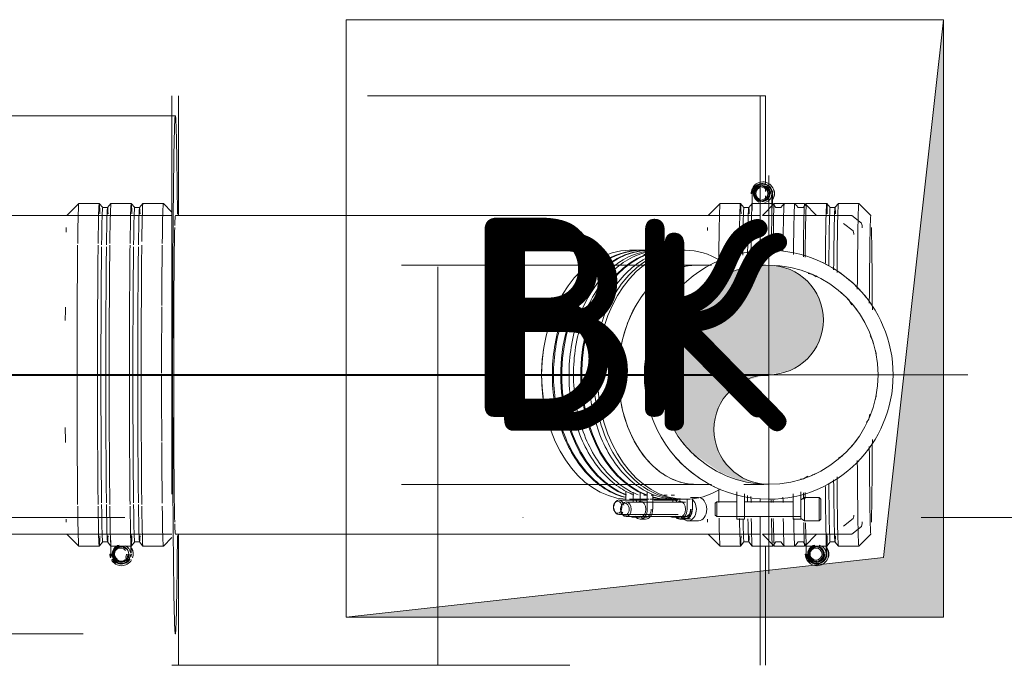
# Model space of a CAD drawing. Header units: millimetres. Extents: x 83162 to 161202, y 56220 to 105342.
# Tile 102 of 209: x 137556 to 138051, y 88876 to 89200. Entities that reach past the tile are written whole.
import ezdxf

# ---------------------------------------------------------------- set-up
doc = ezdxf.new("R2010")
doc.units = ezdxf.units.MM
for name, pattern in [('4_ Штрихпунктир_ 10 х 2 мм', [1400, 1000, -200, 0, -200]), ('ADSK_Осевая', [450, 250, -100, 0, -100]), ('ADSK_Штрих_ш2 п1_5', [350, 200, -150])]:
    doc.linetypes.add(name, pattern=pattern)
for name, color, linetype, lineweight in [('A-____-NOTE-TEXT', 5, 'Continuous', 9), ('A-DETL-GENF-OTLN', 7, 'Continuous', 9), ('M-EQPM-____-OTLN', 7, 'Continuous', 9), ('P-PIPE-____-CNTR', 7, 'ADSK_Осевая', 18), ('P-PIPE-____-OTLN', 7, 'Continuous', 50), ('S-GRID-____-OTLN', 7, 'Continuous', 9), ('Греющ. кабель', 204, 'Continuous', 50)]:
    doc.layers.add(name, color=color, linetype=linetype, lineweight=lineweight)
doc.styles.add('GOST Common', font='GOST_Common.ttf', dxfattribs={"height": 100})

# ---------------------------------------------------------------- blocks, each defined once
blk = doc.blocks.new('АР_Канал вертикальный прямоугольный - ВК-3506840-ВКК_01_К3_З_ЭОМ_греющий кабель_')
at = {"layer": 'A-DETL-GENF-OTLN', "lineweight": 5, "true_color": 0xf4f4f4}
blk.add_hatch(color=7, dxfattribs=at).paths.add_polyline_path([(-150, -150), (-120, 120), (150, 150), (-150, 150)])
at = {"layer": 'A-DETL-GENF-OTLN', "color": 254, "lineweight": 13, "true_color": 0xcccccc}
for p, q in [((150, 150), (-150, 150)), ((-150, 150), (-150, -150)), ((150, 150), (-150, 150)), ((-150, 150), (-150, -150)), ((-120, 120), (150, 150)), ((-120, 120), (150, 150)), ((150, -150), (150, 150)), ((-150, -150), (-120, 120)), ((-150, -150), (-120, 120)), ((-150, -150), (150, -150))]:
    blk.add_line(p, q, dxfattribs=at)
at = {"layer": 'M-EQPM-____-OTLN', "color": 254, "lineweight": 5, "true_color": 0xcccccc}
for p, q in [((-150, -150), (-150, 150)), ((-150, 150), (150, 150)), ((150, 150), (150, -150)), ((150, -150), (-150, -150))]:
    blk.add_line(p, q, dxfattribs=at)
blk = doc.blocks.new('240311_Наметкина 10_РД_АР_К3_R21_rvt-1-ВКК_01_К3_З_ЭОМ_греющий кабель_')
at = {"layer": 'M-EQPM-____-OTLN', "color": 254, "lineweight": 5, "true_color": 0xcccccc, "rotation": 180}
blk.add_blockref('АР_Канал вертикальный прямоугольный - ВК-3506840-ВКК_01_К3_З_ЭОМ_греющий кабель_', (137870, 89050), dxfattribs=at)
at = {"layer": 'A-____-NOTE-TEXT', "color": 254, "lineweight": 5, "true_color": 0xcccccc, "char_height": 100, "width": 200.4219, "attachment_point": 1, "style": 'GOST Common'}
for insert in [(137779.09, 89100.58), (137788.91, 89093.61)]:
    blk.add_mtext('ВК', dxfattribs=dict(at, insert=insert))
blk = doc.blocks.new('Наметкина 10_РД_АР_К3_Отделка_R21_rvt-1-ВКК_01_К3_З_ЭОМ_греющий кабель_')
at = {"layer": 'S-GRID-____-OTLN', "color": 254, "linetype": '4_ Штрихпунктир_ 10 х 2 мм', "lineweight": 5, "true_color": 0xcccccc}
blk.add_line((153009.86, 88950), (83961.54, 88950), dxfattribs=at)
blk = doc.blocks.new('Соединитель Norma Rapid - Соединитель Norma Rapid-V183-ВКК_01_К3_З_ЭОМ_греющий кабель_')
at = {"layer": 'P-PIPE-____-OTLN', "color": 8, "lineweight": 9, "true_color": 0x808080}
for p, q in [((137585.57, 89107.71), (137579.57, 89101.71)), ((137595.85, 89107.72), (137585.58, 89107.72)), ((137597.58, 89105.66), (137595.86, 89107.71)), ((137600.02, 89105.66), (137597.57, 89105.66)), ((137601.73, 89107.71), (137600.01, 89105.66)), ((137611.92, 89107.72), (137601.74, 89107.72)), ((137613.65, 89105.66), (137611.93, 89107.71)), ((137616.09, 89105.66), (137613.64, 89105.66)), ((137617.8, 89107.71), (137616.08, 89105.66)), ((137628.08, 89107.72), (137617.81, 89107.72)), ((137632.39, 89103.41), (137628.09, 89107.71)), ((137579.57, 88941.72), (137585.57, 88935.72)), ((137611.96, 88932.13), (137611.96, 88941.29)), ((137585.58, 88935.72), (137595.85, 88935.72)), ((137595.86, 88935.72), (137597.58, 88937.78)), ((137597.57, 88937.77), (137600.02, 88937.77)), ((137600.01, 88937.78), (137601.73, 88935.72)), ((137601.66, 88938.55), (137601.66, 88931.72)), ((137601.74, 88935.72), (137611.92, 88935.72)), ((137607, 88935.35), (137606.56, 88935.35)), ((137611.66, 88932.16), (137611.66, 88938.55)), ((137611.93, 88935.72), (137613.65, 88937.78)), ((137613.64, 88937.77), (137616.09, 88937.77)), ((137616.08, 88937.78), (137617.8, 88935.72)), ((137617.81, 88935.72), (137628.08, 88935.72)), ((137628.09, 88935.72), (137632.39, 88940.02)), ((137606.56, 88928.08), (137607, 88928.08)), ((137606.66, 88926.72), (137606.7, 88926.72)), ((137606.96, 88926.72), (137607, 88926.72)), ((137607.02, 88925.87), (137607.1, 88925.87))]:
    blk.add_line(p, q, dxfattribs=at)
for centre, major_axis, ratio, start_param, end_param in [((137585.58, 89021.72), (0, 86), 0.010444, 0, 0.698132), ((137595.85, 89021.72), (0, 86), 0.010444, 0, 0.698132), ((137595.85, 89021.72), (0, 86), 0.010444, 5.934119, 6.270737), ((137597.57, 89021.72), (0, 83.95), 0.010444, 0, 0.68074), ((137600.02, 89021.72), (0, 83.95), 0.010444, 0, 0.68074), ((137600.02, 89021.72), (0, 83.95), 0.010444, 6.011114, 6.283185), ((137601.74, 89021.72), (0, 86), 0.010444, 0, 0.698132), ((137611.92, 89021.72), (0, 86), 0.010444, 0, 0.698132), ((137611.92, 89021.72), (0, 86), 0.010444, 5.934119, 6.270737), ((137613.64, 89021.72), (0, 83.95), 0.010444, 0, 0.68074), ((137616.09, 89021.72), (0, 83.95), 0.010444, 0, 0.68074), ((137616.09, 89021.72), (0, 83.95), 0.010444, 6.011114, 6.283185), ((137617.81, 89021.72), (0, 86), 0.010444, 0, 0.677917), ((137628.08, 89021.72), (0, 86), 0.010444, 0, 0.698132), ((137579.58, 89021.72), (0, 80), 0.010444, 0, 0.010445), ((137579.58, 89021.72), (0, 80), 0.010444, 0.392699, 0.460737), ((137634.08, 89021.72), (0, 80), 0.010444, 0.392699, 0.436834), ((137585.58, 89021.72), (0, 86), 0.010444, 0.711058, 2.429541), ((137595.85, 89021.72), (0, 86), 0.010444, 0.711058, 2.429541), ((137597.57, 89021.72), (0, 83.95), 0.010444, 0.698132, 2.443461), ((137600.02, 89021.72), (0, 83.95), 0.010444, 0.698132, 2.443461), ((137601.74, 89021.72), (0, 86), 0.010444, 0.711058, 2.429541), ((137611.92, 89021.72), (0, 86), 0.010444, 0.711058, 2.429541), ((137613.64, 89021.72), (0, 83.95), 0.010444, 0.698132, 2.443461), ((137616.09, 89021.72), (0, 83.95), 0.010444, 0.698132, 2.443461), ((137617.81, 89021.72), (0, 86), 0.010444, 0.711058, 2.429541), ((137628.08, 89021.72), (0, 86), 0.010444, 0.711058, 1.154367), ((137579.58, 89021.72), (0, 80), 0.010444, 1.131674, 1.222232), ((137628.08, 89021.72), (0, 86), 0.010444, 1.163077, 1.561531), ((137634.08, 89021.72), (0, 80), 0.010444, 1.133962, 1.222232), ((137628.08, 89021.72), (0, 86), 0.010444, 1.570357, 1.96826), ((137579.58, 89021.72), (0, 80), 0.010444, 1.907359, 2.008819), ((137634.08, 89021.72), (0, 80), 0.010444, 1.91936, 2.007631), ((137628.08, 89021.72), (0, 86), 0.010444, 1.977611, 2.419028), ((137585.58, 89021.72), (0, 86), 0.010444, 2.443461, 3.141593), ((137595.85, 89021.72), (0, 86), 0.010444, 2.443461, 3.141593), ((137597.57, 89021.72), (0, 83.95), 0.010444, 2.459293, 3.141593), ((137600.02, 89021.72), (0, 83.95), 0.010444, 2.459293, 3.141593), ((137601.74, 89021.72), (0, 86), 0.010444, 2.443461, 3.05219), ((137611.92, 89021.72), (0, 86), 0.010444, 2.443461, 3.141593), ((137613.64, 89021.72), (0, 83.95), 0.010444, 2.459293, 3.141593), ((137616.09, 89021.72), (0, 83.95), 0.010444, 2.459293, 3.141593), ((137617.81, 89021.72), (0, 86), 0.010444, 2.443461, 3.141593), ((137628.08, 89021.72), (0, 86), 0.010444, 2.443461, 3.141593), ((137579.58, 89021.72), (0, 80), 0.010444, 2.704758, 2.748894), ((137634.08, 89021.72), (0, 80), 0.010444, 2.704758, 2.748894), ((137579.58, 89021.72), (0, 80), 0.010444, 3.131148, 3.141593), ((137595.85, 89021.72), (0, 86), 0.010444, 3.154041, 3.490659), ((137600.02, 89021.72), (0, 83.95), 0.010444, 3.141593, 3.413664), ((137611.92, 89021.72), (0, 86), 0.010444, 3.154041, 3.490659), ((137616.09, 89021.72), (0, 83.95), 0.010444, 3.141593, 3.413664), ((137607, 88931.72), (0, 4.64), 0.999945, 0.247148, 3.141593), ((137606.66, 88931.72), (0, 4), 0.999945, 0, 3.141593), ((137606.56, 88931.72), (0, 3.64), 0.999945, 0, 3.141593), ((137607, 88931.72), (0, 3.64), 0.999945, 0, 3.141593), ((137606.56, 88931.72), (0, 3.64), 0.999945, 5.487967, 6.283185), ((137606.66, 88931.72), (0, 4), 0.999945, 3.141593, 6.283185), ((137607, 88931.72), (0, 3.64), 0.999945, 4.983513, 6.283185), ((137607, 88931.72), (0, 4.64), 0.999945, 4.883301, 5.808747), ((137607.02, 88931.72), (0, 5.85), 0.999945, 1.570796, 1.910358), ((137607.1, 88931.72), (0, 5.85), 0.999945, 1.554434, 1.910358), ((137606.66, 88931.72), (0, 5), 0.999945, 1.570796, 1.832596), ((137606.7, 88931.72), (0, 5), 0.999945, 1.570796, 1.832596), ((137606.96, 88931.72), (0, 5), 0.999945, 1.570796, 1.832596), ((137607, 88931.72), (0, 5), 0.999945, 1.570796, 1.832596), ((137606.7, 88931.72), (0, 4), 0.999945, 1.308997, 3.141593), ((137606.96, 88931.72), (0, 4), 0.999945, 1.047198, 3.141593), ((137607, 88931.72), (0, 4), 0.999945, 1.832596, 2.879793), ((137606.55, 88931.72), (0, 3.03), 0.999945, 0, 2.554878), ((137606.55, 88931.72), (0, 3.03), 0.999945, 5.323545, 6.283185), ((137606.7, 88931.72), (0, 4), 0.999945, 3.141593, 4.712389), ((137606.96, 88931.72), (0, 4), 0.999945, 3.141593, 4.712389), ((137607, 88931.72), (0, 4.64), 0.999945, 3.141593, 4.712389), ((137607, 88931.72), (0, 4), 0.999945, 3.403392, 4.45059), ((137606.55, 88931.72), (0, 3.03), 0.999945, 4.101233, 4.712389), ((137606.56, 88931.72), (0, 3.64), 0.999945, 3.936811, 4.712389), ((137607, 88931.72), (0, 3.64), 0.999945, 3.892899, 4.712389), ((137606.66, 88931.72), (0, 5), 0.999945, 4.45059, 4.712389), ((137606.7, 88931.72), (0, 5), 0.999945, 4.45059, 4.712389), ((137606.96, 88931.72), (0, 5), 0.999945, 4.45059, 4.712389), ((137607, 88931.72), (0, 5), 0.999945, 4.45059, 4.712389), ((137607.02, 88931.72), (0, 5.85), 0.999945, 4.372827, 5.235988), ((137607.1, 88931.72), (0, 5.85), 0.999945, 4.372827, 5.235988), ((137607.02, 88931.72), (0, 5.85), 0.999945, 2.094395, 3.141593), ((137606.66, 88931.72), (0, 5), 0.999945, 2.094395, 3.141593), ((137606.7, 88931.72), (0, 5), 0.999945, 2.094395, 3.141593), ((137606.96, 88931.72), (0, 5), 0.999945, 2.094395, 3.141593), ((137607, 88931.72), (0, 5), 0.999945, 2.094395, 3.141593), ((137606.56, 88931.72), (0, 3.64), 0.999945, 3.141593, 3.892899), ((137606.66, 88931.72), (0, 5), 0.999945, 3.141593, 4.18879), ((137606.7, 88931.72), (0, 5), 0.999945, 3.141593, 4.18879), ((137606.96, 88931.72), (0, 5), 0.999945, 3.141593, 4.18879), ((137607, 88931.72), (0, 5), 0.999945, 3.14281, 4.18879), ((137607, 88931.72), (0, 3.64), 0.999945, 3.141593, 3.746806), ((137607.02, 88931.72), (0, 5.85), 0.999945, 3.141593, 4.18879)]:
    blk.add_ellipse(centre, major_axis=major_axis, ratio=ratio, start_param=start_param, end_param=end_param, dxfattribs=at)
blk = doc.blocks.new('Соединитель Norma Rapid - Соединитель Norma Rapid-V184-ВКК_01_К3_З_ЭОМ_греющий кабель_')
at = {"layer": 'P-PIPE-____-OTLN', "lineweight": 9}
for p, q in [((137935.05, 89107.71), (137929.05, 89101.71)), ((137945.33, 89107.72), (137935.06, 89107.72)), ((137947.06, 89105.66), (137945.34, 89107.71)), ((137949.5, 89105.66), (137947.05, 89105.66)), ((137951.21, 89107.71), (137949.49, 89105.66)), ((137961.4, 89107.72), (137951.22, 89107.72)), ((137963.13, 89105.66), (137961.41, 89107.71)), ((137965.57, 89105.66), (137963.12, 89105.66)), ((137967.28, 89107.71), (137965.56, 89105.66)), ((137977.56, 89107.72), (137967.3, 89107.72)), ((137983.57, 89101.71), (137977.57, 89107.71)), ((137929.05, 88941.72), (137935.05, 88935.72)), ((137961.44, 88931.72), (137961.44, 88941.29)), ((137977.57, 88935.72), (137983.57, 88941.72)), ((137935.06, 88935.72), (137945.33, 88935.72)), ((137945.34, 88935.72), (137947.06, 88937.78)), ((137947.05, 88937.77), (137949.5, 88937.77)), ((137949.49, 88937.78), (137951.21, 88935.72)), ((137951.14, 88938.53), (137951.14, 88931.72)), ((137951.22, 88935.72), (137961.4, 88935.72)), ((137956.48, 88935.35), (137956.04, 88935.35)), ((137961.14, 88931.72), (137961.14, 88938.53)), ((137961.41, 88935.72), (137963.13, 88937.78)), ((137963.12, 88937.77), (137965.57, 88937.77)), ((137965.56, 88937.78), (137967.28, 88935.72)), ((137967.3, 88935.72), (137977.56, 88935.72)), ((137956.04, 88928.08), (137956.48, 88928.08)), ((137956.14, 88926.72), (137956.18, 88926.72)), ((137956.44, 88926.72), (137956.48, 88926.72)), ((137956.5, 88925.87), (137956.58, 88925.87))]:
    blk.add_line(p, q, dxfattribs=at)
for centre, major_axis, ratio, start_param, end_param in [((137935.06, 89021.72), (0, 86), 0.010444, 0, 0.7573), ((137945.33, 89021.72), (0, 86), 0.010444, 0, 0.792975), ((137951.22, 89021.72), (0, 86), 0.010444, 0, 0.813464), ((137961.4, 89021.72), (0, 86), 0.010444, 0, 0.860528), ((137961.4, 89021.72), (0, 86), 0.010444, 5.934119, 6.270737), ((137963.12, 89021.72), (0, 83.95), 0.010444, 0, 0.861583), ((137965.57, 89021.72), (0, 83.95), 0.010444, 0, 0.891892), ((137965.57, 89021.72), (0, 83.95), 0.010444, 6.011114, 6.283185), ((137967.3, 89021.72), (0, 86), 0.010444, 0, 0.931761), ((137977.56, 89021.72), (0, 86), 0.010444, 0, 1.047198), ((137983.56, 89021.72), (0, 80), 0.010444, 0, 1.104947), ((137983.56, 89021.72), (0, 80), 0.010444, 5.131167, 5.890486), ((137983.56, 89021.72), (0, 80), 0.010444, 2.036613, 3.141593), ((137983.56, 89021.72), (0, 80), 0.010444, 3.534292, 4.293641), ((137977.56, 89021.72), (0, 86), 0.010444, 2.094395, 3.141593), ((137967.3, 89021.72), (0, 86), 0.010444, 2.209804, 3.141593), ((137961.4, 89021.72), (0, 86), 0.010444, 2.281033, 3.141593), ((137963.12, 89021.72), (0, 83.95), 0.010444, 2.279979, 3.141593), ((137965.57, 89021.72), (0, 83.95), 0.010444, 2.249672, 3.141593), ((137951.22, 89021.72), (0, 86), 0.010444, 2.328102, 2.3789), ((137935.06, 89021.72), (0, 86), 0.010444, 2.391683, 2.412682), ((137935.06, 89021.72), (0, 86), 0.010444, 2.566316, 3.141593), ((137945.33, 89021.72), (0, 86), 0.010444, 2.566319, 3.141593), ((137951.22, 89021.72), (0, 86), 0.010444, 2.6133, 3.05219), ((137961.4, 89021.72), (0, 86), 0.010444, 3.154041, 3.490659), ((137965.57, 89021.72), (0, 83.95), 0.010444, 3.193643, 3.413664), ((137956.48, 88931.72), (0, 4.64), 0.999945, 0.247148, 3.141593), ((137956.14, 88931.72), (0, 4), 0.999945, 0, 3.141593), ((137956.04, 88931.72), (0, 3.64), 0.999945, 0, 3.141593), ((137956.48, 88931.72), (0, 3.64), 0.999945, 0, 3.141593), ((137956.04, 88931.72), (0, 3.64), 0.999945, 3.141593, 6.283185), ((137956.14, 88931.72), (0, 4), 0.999945, 3.141593, 6.283185), ((137956.48, 88931.72), (0, 4.64), 0.999945, 3.141593, 6.031904), ((137956.48, 88931.72), (0, 3.64), 0.999945, 3.141593, 6.283185), ((137956.5, 88931.72), (0, 5.85), 0.999945, 1.570796, 3.141593), ((137956.58, 88931.72), (0, 5.85), 0.999945, 1.554434, 1.99563), ((137956.14, 88931.72), (0, 5), 0.999945, 1.570796, 3.141593), ((137956.18, 88931.72), (0, 5), 0.999945, 1.570796, 3.141593), ((137956.44, 88931.72), (0, 5), 0.999945, 1.570796, 3.141593), ((137956.48, 88931.72), (0, 5), 0.999945, 1.570796, 3.141593), ((137956.18, 88931.72), (0, 4), 0.999945, 1.308997, 3.141593), ((137956.44, 88931.72), (0, 4), 0.999945, 1.047198, 3.141593), ((137956.48, 88931.72), (0, 4), 0.999945, 1.832596, 2.879793), ((137956.03, 88931.72), (0, 3.03), 0.999945, 0, 3.141593), ((137956.03, 88931.72), (0, 3.03), 0.999945, 3.141593, 6.283185), ((137956.14, 88931.72), (0, 5), 0.999945, 3.141593, 4.712389), ((137956.18, 88931.72), (0, 4), 0.999945, 3.141593, 4.712389), ((137956.18, 88931.72), (0, 5), 0.999945, 3.141593, 4.712389), ((137956.44, 88931.72), (0, 4), 0.999945, 3.141593, 4.712389), ((137956.44, 88931.72), (0, 5), 0.999945, 3.141593, 4.712389), ((137956.48, 88931.72), (0, 5), 0.999945, 3.14281, 4.712389), ((137956.5, 88931.72), (0, 5.85), 0.999945, 3.141593, 5.235988), ((137956.48, 88931.72), (0, 4), 0.999945, 3.403392, 4.45059), ((137956.58, 88931.72), (0, 5.85), 0.999945, 4.18879, 5.235988)]:
    blk.add_ellipse(centre, major_axis=major_axis, ratio=ratio, start_param=start_param, end_param=end_param, dxfattribs=at)
blk = doc.blocks.new('Соединитель Norma Rapid - Соединитель Norma Rapid-V185-ВКК_01_К3_З_ЭОМ_греющий кабель_')
at = {"layer": 'P-PIPE-____-OTLN', "lineweight": 9}
for p, q in [((137868.29, 89084.22), (137862.32, 89084.22)), ((137878.33, 89084.22), (137872.46, 89084.22)), ((137888.48, 89084.22), (137882.5, 89084.22)), ((137871.24, 89082.16), (137869.51, 89082.16)), ((137881.28, 89082.16), (137879.55, 89082.16)), ((137860.51, 88963.28), (137860.51, 88958.85)), ((137867.58, 88958), (137867.58, 88962.88)), ((137869.51, 88961.27), (137871.24, 88961.27)), ((137879.55, 88961.27), (137881.28, 88961.27)), ((137855.17, 88957.81), (137854.86, 88957.38)), ((137870.84, 88958.85), (137856.98, 88958.85)), ((137862.32, 88959.22), (137868.29, 88959.22)), ((137872.46, 88959.22), (137878.33, 88959.22)), ((137886.76, 88958.85), (137874.59, 88958.85)), ((137882.5, 88959.22), (137888.48, 88959.22)), ((137887.57, 88957.99), (137887.57, 88959.22)), ((137854.86, 88953.06), (137855.17, 88952.62)), ((137856.98, 88951.58), (137886.76, 88951.58)), ((137864.04, 88950.22), (137866.77, 88950.22)), ((137884.03, 88950.22), (137886.76, 88950.22)), ((137888.13, 88949.37), (137892.99, 88949.37))]:
    blk.add_line(p, q, dxfattribs=at)
for centre, major_axis, start_param, end_param in [((137862.32, 89021.72), (0, 62.5), 0, 3.099206), ((137872.46, 89021.72), (0, 62.5), 0, 2.875764), ((137882.5, 89021.72), (0, 62.5), 0, 2.875764), ((137868.29, 89021.72), (0, 62.5), 0, 0.448764), ((137878.33, 89021.72), (0, 62.5), 0, 0.448764), ((137888.48, 89021.72), (0, 62.5), 0, 0.448764), ((137868.29, 89021.72), (0, 62.5), 0.448799, 0.897576), ((137878.33, 89021.72), (0, 62.5), 0.448799, 0.897576), ((137888.48, 89021.72), (0, 62.5), 0.448799, 0.897576), ((137868.29, 89021.72), (0, 62.5), 0.897598, 1.346378), ((137878.33, 89021.72), (0, 62.5), 0.897598, 1.346378), ((137888.48, 89021.72), (0, 62.5), 0.897598, 1.346378), ((137858.78, 89021.72), (0, 57.5), 1.346397, 1.795196), ((137868.29, 89021.72), (0, 62.5), 1.346397, 1.795179), ((137878.33, 89021.72), (0, 62.5), 1.346397, 1.795179), ((137888.48, 89021.72), (0, 62.5), 1.346397, 1.795179), ((137868.29, 89021.72), (0, 62.5), 1.795196, 2.243979), ((137878.33, 89021.72), (0, 62.5), 1.795196, 2.243979), ((137888.48, 89021.72), (0, 62.5), 1.795196, 2.243979), ((137868.29, 89021.72), (0, 62.5), 2.243995, 2.692781), ((137878.33, 89021.72), (0, 62.5), 2.243995, 2.692781), ((137888.48, 89021.72), (0, 62.5), 2.243995, 2.692781), ((137868.29, 89021.72), (0, 62.5), 2.692794, 2.959314), ((137878.33, 89021.72), (0, 62.5), 2.692794, 2.875764), ((137888.48, 89021.72), (0, 62.5), 2.692794, 3.141593), ((137882.5, 89021.72), (0, 62.5), 2.956293, 3.141593), ((137856.36, 88955.22), (0, 3.03), 0, 3.141593), ((137856.98, 88955.22), (0, 3.64), 0, 1.433316), ((137856.36, 88955.22), (0, 3.03), 3.141593, 6.283185), ((137856.98, 88955.22), (0, 3.64), 5.013606, 6.283185), ((137864.04, 88955.22), (0, 4), 0, 0.261799), ((137864.04, 88955.22), (0, 4), 5.497787, 6.283185), ((137878.33, 89021.72), (0, 62.5), 3.05387, 3.141593), ((137884.03, 88955.22), (0, 4), 0, 0.261799), ((137884.03, 88955.22), (0, 4), 5.497787, 6.283185), ((137856.98, 88955.22), (0, 3.64), 1.708277, 3.141593), ((137856.98, 88955.22), (0, 3.64), 3.141593, 3.979438), ((137864.04, 88955.22), (0, 5), 2.879793, 3.141593), ((137864.04, 88955.22), (0, 5), 3.141593, 3.403392), ((137866.77, 88955.22), (0, 5), 2.879793, 3.141593), ((137866.77, 88955.22), (0, 5), 3.141593, 3.403392), ((137884.03, 88955.22), (0, 5), 2.879793, 3.141593), ((137884.03, 88955.22), (0, 5), 3.141593, 3.403392), ((137888.13, 88955.22), (0, 5.85), 2.502772, 3.141593), ((137886.76, 88955.22), (0, 5), 2.879793, 3.141593), ((137886.76, 88955.22), (0, 5), 3.141593, 3.403392), ((137888.13, 88955.22), (0, 5.85), 3.141593, 3.576205)]:
    blk.add_ellipse(centre, major_axis=major_axis, ratio=0.707107, start_param=start_param, end_param=end_param, dxfattribs=at)
blk = doc.blocks.new('ВК_Чугун_Безраструбная_Заглушка1 - Пр_ 2-V186-ВКК_01_К3_З_ЭОМ_греющий кабель_')
at = {"layer": 'P-PIPE-____-OTLN', "color": 46, "lineweight": 9, "true_color": 0x785107}
for p, q in [((137974.06, 89101.72), (137929.06, 89101.72)), ((137929.06, 88941.72), (137974.06, 88941.72))]:
    blk.add_line(p, q, dxfattribs=at)
at = {"layer": 'P-PIPE-____-OTLN', "color": 46, "lineweight": 9, "true_color": 0x785107, "flags": 128}
for points in [[(137974.06, 89101.72), (137978.93, 89097.92), (137979.08, 89097.12), (137979.14, 89096.61), (137979.17, 89096.08), (137979.21, 89095.48)], [(137969.88, 89097.72), (137974.75, 89093.92), (137974.9, 89093.14), (137974.95, 89092.64), (137974.99, 89092.13)], [(137969.88, 88945.72), (137974.75, 88949.51), (137974.9, 88950.3), (137974.95, 88950.8), (137974.99, 88951.3)], [(137974.06, 88941.72), (137978.93, 88945.52), (137979.08, 88946.31), (137979.14, 88946.83), (137979.17, 88947.35), (137979.21, 88947.96)]]:
    blk.add_lwpolyline(points, dxfattribs=at)
blk = doc.blocks.new('Соединитель Norma Rapid1 - Соединитель Norma Rapid 2-V187-ВКК_01_К3_З_ЭОМ_греющий кабель_')
at = {"layer": 'P-PIPE-____-OTLN', "lineweight": 9}
for p, q in [((137929.33, 89118.57), (137929.25, 89118.57)), ((137929.23, 89116.35), (137928.79, 89116.35)), ((137928.94, 89117.72), (137928.9, 89117.72)), ((137929.23, 89117.72), (137929.19, 89117.72)), ((137928.79, 89109.08), (137929.23, 89109.08)), ((137933.89, 89104.17), (137933.89, 89112.72)), ((137934.19, 89106.85), (137934.19, 89112.72)), ((137934.15, 89107.72), (137928.04, 89107.72)), ((137935.89, 89105.66), (137934.16, 89107.71)), ((137938.32, 89105.66), (137935.88, 89105.66)), ((137940.04, 89107.71), (137938.31, 89105.66)), ((137950.31, 89107.72), (137940.05, 89107.72)), ((137956.32, 89101.71), (137950.32, 89107.71)), ((137950.32, 88935.72), (137956.32, 88941.72)), ((137928.04, 88935.72), (137934.15, 88935.72)), ((137934.16, 88935.72), (137935.89, 88937.78)), ((137935.88, 88937.77), (137938.32, 88937.77)), ((137938.31, 88937.78), (137940.04, 88935.72)), ((137940.05, 88935.72), (137950.31, 88935.72))]:
    blk.add_line(p, q, dxfattribs=at)
at = {"layer": 'P-PIPE-____-OTLN', "color": 8, "lineweight": 9, "true_color": 0x808080}
for p, q in [((137923.9, 89112.72), (137923.9, 89104.17)), ((137907.8, 89107.71), (137901.81, 89101.71)), ((137918.08, 89107.72), (137907.81, 89107.72)), ((137919.81, 89105.66), (137918.09, 89107.71)), ((137922.25, 89105.66), (137919.8, 89105.66)), ((137923.96, 89107.71), (137922.24, 89105.66)), ((137928.04, 89107.72), (137923.97, 89107.72)), ((137901.81, 88941.72), (137907.8, 88935.72)), ((137907.81, 88935.72), (137918.08, 88935.72)), ((137918.09, 88935.72), (137919.81, 88937.78)), ((137919.8, 88937.77), (137922.25, 88937.77)), ((137922.24, 88937.78), (137923.96, 88935.72)), ((137923.97, 88935.72), (137928.04, 88935.72))]:
    blk.add_line(p, q, dxfattribs=at)
for centre, major_axis, ratio, start_param, end_param in [((137929.25, 89112.72), (0, 5.85), 0.999945, 0, 1.570796), ((137929.33, 89112.72), (0, 5.85), 0.999945, 1.145962, 1.587159), ((137928.9, 89112.72), (0, 5), 0.999945, 0.261799, 1.570796), ((137928.94, 89112.72), (0, 5), 0.999945, 0.261799, 1.570796), ((137929.19, 89112.72), (0, 5), 0.999945, 0.261799, 1.570796), ((137929.23, 89112.72), (0, 5), 0.999945, 0.261799, 1.570796), ((137929.23, 89112.72), (0, 4.64), 0.999945, 0, 2.738392), ((137928.94, 89112.72), (0, 4), 0.999945, 0, 1.832596), ((137928.9, 89112.72), (0, 4), 0.999945, 0, 3.141593), ((137929.19, 89112.72), (0, 4), 0.999945, 0, 2.094395), ((137928.79, 89112.72), (0, 3.64), 0.999945, 0.324335, 2.817257), ((137929.23, 89112.72), (0, 4), 0.999945, 0.261799, 1.308997), ((137929.23, 89112.72), (0, 3.64), 0.999945, 0, 3.141593), ((137928.78, 89112.72), (0, 3.03), 0.999945, 0.384771, 2.756822), ((137929.23, 89112.72), (0, 5), 0.999945, 0, 0.240902), ((137907.81, 89021.72), (0, 86), 0.010444, 0, 0.832491), ((137918.08, 89021.72), (0, 86), 0.010444, 0, 0.801283), ((137918.08, 89021.72), (0, 86), 0.010444, 5.934119, 6.270737), ((137919.8, 89021.72), (0, 83.95), 0.010444, 0, 0.772954), ((137922.25, 89021.72), (0, 83.95), 0.010444, 0, 0.764202), ((137922.25, 89021.72), (0, 83.95), 0.010444, 6.011114, 6.283185), ((137923.97, 89021.72), (0, 86), 0.010444, 0.089402, 0.780714), ((137901.81, 89021.72), (0, 80), 0.010444, 0, 0.010445), ((137901.81, 89021.72), (0, 80), 0.010444, 0.392699, 0.436834), ((137907.81, 89021.72), (0, 86), 0.010444, 2.309107, 2.412677), ((137922.25, 89021.72), (0, 83.95), 0.010444, 2.37736, 2.436521), ((137923.97, 89021.72), (0, 86), 0.010444, 2.36085, 2.41268), ((137901.81, 89021.72), (0, 80), 0.010444, 2.704758, 2.748894), ((137907.81, 89021.72), (0, 86), 0.010444, 2.56404, 3.141593), ((137918.08, 89021.72), (0, 86), 0.010444, 2.566311, 3.141593), ((137919.8, 89021.72), (0, 83.95), 0.010444, 2.606998, 3.141593), ((137922.25, 89021.72), (0, 83.95), 0.010444, 2.606998, 3.141593), ((137923.97, 89021.72), (0, 86), 0.010444, 2.566312, 3.141593), ((137901.81, 89021.72), (0, 80), 0.010444, 3.131148, 3.141593), ((137918.08, 89021.72), (0, 86), 0.010444, 3.154041, 3.490659), ((137922.25, 89021.72), (0, 83.95), 0.010444, 3.193643, 3.413664)]:
    blk.add_ellipse(centre, major_axis=major_axis, ratio=ratio, start_param=start_param, end_param=end_param, dxfattribs=at)
at = {"layer": 'P-PIPE-____-OTLN', "lineweight": 9}
for centre, major_axis, ratio, start_param, end_param in [((137929.25, 89112.72), (0, 5.85), 0.999945, 4.18879, 6.283185), ((137928.78, 89112.72), (0, 3.03), 0.999945, 3.141593, 6.283185), ((137928.79, 89112.72), (0, 3.64), 0.999945, 3.141593, 6.283185), ((137928.9, 89112.72), (0, 5), 0.999945, 4.712389, 6.283185), ((137928.9, 89112.72), (0, 4), 0.999945, 3.141593, 6.283185), ((137928.94, 89112.72), (0, 5), 0.999945, 4.712389, 6.283185), ((137928.94, 89112.72), (0, 4), 0.999945, 4.712389, 6.283185), ((137929.19, 89112.72), (0, 5), 0.999945, 4.712389, 6.283185), ((137929.19, 89112.72), (0, 4), 0.999945, 4.712389, 6.283185), ((137929.23, 89112.72), (0, 4.64), 0.999945, 3.392874, 6.283185), ((137929.23, 89112.72), (0, 3.64), 0.999945, 3.141593, 6.283185), ((137929.23, 89112.72), (0, 5), 0.999945, 4.712389, 6.281968), ((137929.23, 89112.72), (0, 4), 0.999945, 4.974188, 6.021386), ((137929.33, 89112.72), (0, 5.85), 0.999945, 4.18879, 5.235988), ((137934.15, 89021.72), (0, 86), 0.010444, 0, 0.754134), ((137940.05, 89021.72), (0, 86), 0.010444, 0, 0.761226), ((137950.31, 89021.72), (0, 86), 0.010444, 0, 0.810298), ((137940.05, 89021.72), (0, 86), 0.010444, 2.366938, 2.412683), ((137950.31, 89021.72), (0, 86), 0.010444, 2.331268, 2.384254), ((137934.15, 89021.72), (0, 86), 0.010444, 2.391683, 2.412682), ((137934.15, 89021.72), (0, 86), 0.010444, 2.566315, 3.141593), ((137940.05, 89021.72), (0, 86), 0.010444, 2.566317, 3.141593), ((137950.31, 89021.72), (0, 86), 0.010444, 2.612285, 3.141593)]:
    blk.add_ellipse(centre, major_axis=major_axis, ratio=ratio, start_param=start_param, end_param=end_param, dxfattribs=at)
blk = doc.blocks.new('ВК_Чугун_Безраструбная_Отвод - SML-38033998-ВКК_01_К3_З_ЭОМ_греющий кабель_')
at = {"layer": 'P-PIPE-____-OTLN', "color": 46, "lineweight": 9, "true_color": 0x785107}
for p, q in [((137895.65, 89076.72), (137903.5, 89076.72)), ((137972.93, 89058.74), (137974.07, 89056.8)), ((137969.29, 88981.05), (137967.39, 88979.94)), ((137903.5, 88966.72), (137895.65, 88966.72))]:
    blk.add_line(p, q, dxfattribs=at)
at = {"layer": 'P-PIPE-____-OTLN', "color": 46, "lineweight": 9, "true_color": 0x785107, "flags": 128}
for points in [[(137920.72, 89076.72), (137928.88, 89076.72), (137930.66, 89076.72)], [(137952.09, 89072.53), (137954.5, 89072.02), (137956.09, 89070.88)], [(137983.18, 89041.28), (137984.43, 89039.14), (137984.67, 89037.68)], [(137983.09, 89001.98), (137982.57, 88999.48), (137981.38, 88997.83)], [(137951.86, 88970.83), (137949.69, 88969.55), (137948.19, 88969.31)], [(137929.85, 88966.72), (137927.53, 88966.72), (137919.77, 88966.72)]]:
    blk.add_lwpolyline(points, dxfattribs=at)
at = {"layer": 'P-PIPE-____-OTLN', "color": 46, "lineweight": 9, "true_color": 0x785107}
for start_param, end_param in [(0.2618, 0.523581), (6.283168, 6.544967), (0.523596, 0.785381), (0.785396, 1.04718), (1.047196, 1.308979), (1.308997, 1.570779), (1.570779, 1.832578), (1.832597, 2.094378), (2.094397, 2.356177), (2.356197, 2.617976), (2.617993, 2.879776), (2.879793, 3.141575)]:
    blk.add_ellipse((137895.65, 89021.72), major_axis=(0, 55), ratio=0.707107, start_param=start_param, end_param=end_param, dxfattribs=at)
blk = doc.blocks.new('Соединитель Norma Rapid1 - Соединитель Norma Rapid 2-V261-ВКК_01_К3_З_ЭОМ_греющий кабель_')
at = {"layer": 'P-PIPE-____-OTLN', "lineweight": 9}
for p, q in [((137871.93, 89084.22), (137867.72, 89084.22)), ((137881.97, 89084.22), (137876.1, 89084.22)), ((137890.35, 89084.22), (137886.14, 89084.22)), ((137874.88, 89082.16), (137873.15, 89082.16)), ((137884.92, 89082.16), (137883.19, 89082.16)), ((137864.14, 88962.85), (137864.14, 88957.85)), ((137871.21, 88954.22), (137871.21, 88962.88)), ((137873.15, 88961.27), (137874.88, 88961.27)), ((137873.94, 88961.43), (137873.94, 88954.22)), ((137883.19, 88961.27), (137884.92, 88961.27)), ((137896.97, 88960.07), (137892.98, 88960.07)), ((137858.81, 88956.81), (137858.5, 88956.38)), ((137890.39, 88957.85), (137860.61, 88957.85)), ((137867.72, 88959.22), (137871.93, 88959.22)), ((137876.1, 88959.22), (137881.97, 88959.22)), ((137884.13, 88959.22), (137884.13, 88957.85)), ((137886.14, 88959.22), (137890.35, 88959.22)), ((137891.2, 88954.22), (137891.2, 88959.23)), ((137893.93, 88959.23), (137893.93, 88954.22)), ((137858.5, 88952.06), (137858.81, 88951.62)), ((137860.61, 88950.58), (137890.39, 88950.58)), ((137888.34, 88950.6), (137889.18, 88949.65)), ((137867.68, 88949.22), (137870.4, 88949.22)), ((137887.66, 88949.22), (137890.39, 88949.22)), ((137891.76, 88948.37), (137896.97, 88948.37))]:
    blk.add_line(p, q, dxfattribs=at)
for centre, major_axis, start_param, end_param in [((137871.93, 89021.72), (0, 62.5), 0, 2.875763), ((137881.97, 89021.72), (0, 62.5), 0, 2.875763), ((137890.35, 89021.72), (0, 62.5), 0, 3.141575), ((137867.72, 89021.72), (0, 62.5), 0, 0.448781), ((137876.1, 89021.72), (0, 62.5), 0, 0.448781), ((137886.14, 89021.72), (0, 62.5), 0, 0.448781), ((137890.35, 89021.72), (0, 62.5), 5.876896, 6.283168), ((137876.1, 89021.72), (0, 62.5), 0.448794, 1.346379), ((137867.72, 89021.72), (0, 62.5), 0.448794, 0.89758), ((137886.14, 89021.72), (0, 62.5), 0.448794, 0.89758), ((137895.65, 89021.72), (0, 55), 0.406744, 0.448781), ((137867.72, 89021.72), (0, 62.5), 0.897596, 1.346379), ((137886.14, 89021.72), (0, 62.5), 0.897596, 1.346379), ((137895.65, 89021.72), (0, 55), 0.862476, 0.938958), ((137867.72, 89021.72), (0, 62.5), 1.346397, 1.795178), ((137876.1, 89021.72), (0, 62.5), 1.346397, 1.795178), ((137886.14, 89021.72), (0, 62.5), 1.346397, 1.795178), ((137895.65, 89021.72), (0, 55), 1.346379, 1.378721), ((137895.65, 89021.72), (0, 55), 1.76282, 1.795178), ((137867.72, 89021.72), (0, 62.5), 1.795197, 2.243977), ((137876.1, 89021.72), (0, 62.5), 1.795197, 2.243977), ((137886.14, 89021.72), (0, 62.5), 1.795197, 2.243977), ((137895.65, 89021.72), (0, 55), 2.202603, 2.27909), ((137867.72, 89021.72), (0, 62.5), 2.243999, 2.692776), ((137876.1, 89021.72), (0, 62.5), 2.243999, 2.692776), ((137886.14, 89021.72), (0, 62.5), 2.243999, 2.692776), ((137895.65, 89021.72), (0, 55), 2.692776, 2.734808), ((137867.72, 89021.72), (0, 62.5), 2.692811, 2.960315), ((137876.1, 89021.72), (0, 62.5), 2.692811, 2.875763), ((137886.14, 89021.72), (0, 62.5), 2.692811, 3.141575), ((137881.97, 89021.72), (0, 62.5), 2.968791, 3.141575), ((137890.35, 89021.72), (0, 62.5), 3.142611, 3.547996), ((137896.97, 88954.22), (0, 5.85), 3.14161, 6.283185), ((137860, 88954.22), (0, 3.03), 0.000018, 3.14161), ((137860.61, 88954.22), (0, 3.64), 0.895028, 1.264716), ((137860.61, 88954.22), (0, 3.64), 0.000018, 0.775688), ((137860, 88954.22), (0, 3.03), 3.14161, 6.283203), ((137860.61, 88954.22), (0, 3.64), 3.14161, 6.283185), ((137867.68, 88954.22), (0, 4), 0.000018, 0.261817), ((137867.68, 88954.22), (0, 4), 3.14161, 6.283185), ((137876.1, 89021.72), (0, 62.5), 3.106203, 3.141575), ((137887.66, 88954.22), (0, 4), 0.000018, 0.261817), ((137887.66, 88954.22), (0, 4), 3.14161, 6.283185), ((137891.76, 88954.22), (0, 5.85), 3.14161, 5.65075), ((137860.61, 88954.22), (0, 3.64), 1.708283, 3.141593), ((137867.68, 88954.22), (0, 5), 2.356212, 3.141593), ((137867.68, 88954.22), (0, 4), 2.879811, 3.141593), ((137867.68, 88954.22), (0, 5), 3.14161, 4.712407), ((137870.4, 88954.22), (0, 5), 2.356212, 3.141593), ((137870.4, 88954.22), (0, 4), 2.879811, 3.141593), ((137870.4, 88954.22), (0, 4), 3.14161, 4.712407), ((137870.4, 88954.22), (0, 5), 3.14161, 4.712407), ((137887.66, 88954.22), (0, 5), 2.356212, 3.141593), ((137887.66, 88954.22), (0, 4), 2.879811, 3.141593), ((137887.66, 88954.22), (0, 5), 3.14161, 4.712407), ((137890.39, 88954.22), (0, 5), 2.356212, 3.141593), ((137890.39, 88954.22), (0, 4.64), 2.476448, 3.14161), ((137890.39, 88954.22), (0, 4), 2.879811, 3.141593), ((137890.39, 88954.22), (0, 5), 3.14161, 4.712407), ((137890.39, 88954.22), (0, 3.64), 3.14161, 4.712407), ((137890.39, 88954.22), (0, 4.64), 3.14161, 4.712407), ((137890.39, 88954.22), (0, 4), 3.40341, 4.450607), ((137891.76, 88954.22), (0, 5.85), 2.466628, 3.141593)]:
    blk.add_ellipse(centre, major_axis=major_axis, ratio=0.707107, start_param=start_param, end_param=end_param, dxfattribs=at)
blk = doc.blocks.new('Соединитель Norma Rapid1 - Соединитель Norma Rapid 2-V262-ВКК_01_К3_З_ЭОМ_греющий кабель_')
at = {"layer": 'P-PIPE-____-OTLN', "lineweight": 9}
for p, q in [((137916.2, 88954.22), (137916.2, 88962.88)), ((137920.05, 88962.01), (137920.05, 88954.22)), ((137944.47, 88954.22), (137944.47, 88962)), ((137948.32, 88962.88), (137948.32, 88954.22)), ((137950.26, 88960.07), (137948.32, 88958.86)), ((137957.63, 88960.07), (137950.26, 88960.07)), ((137958.48, 88959.22), (137957.63, 88960.07)), ((137906.21, 88957.86), (137905.34, 88957.25)), ((137916.2, 88957.86), (137906.21, 88957.86)), ((137944.47, 88957.86), (137920.05, 88957.86)), ((137905.34, 88951.19), (137906.21, 88950.58)), ((137906.21, 88950.58), (137948.32, 88950.58)), ((137916.2, 88949.22), (137920.05, 88949.22)), ((137944.47, 88949.22), (137948.32, 88949.22)), ((137948.32, 88949.58), (137950.26, 88948.37)), ((137950.26, 88948.37), (137957.63, 88948.37)), ((137957.63, 88948.37), (137958.48, 88949.22))]:
    blk.add_line(p, q, dxfattribs=at)
for radius, start, end in [(62.5, 89.9993, 269.9993), (62.5, 269.9993, 89.9993), (62.5, 38.5707, 64.285), (62.5, 38.5707, 64.285), (62.5, 38.5707, 64.285), (62.5, 38.5707, 64.285), (62.5, 38.5707, 64.285), (55, 113.376, 116.4366), (55, 62.392, 66.6655), (55, 46.5054, 48.6028), (55, 36.1902, 44.0659), (55, 139.4702, 143.7353), (55, 167.1421, 168.9148), (55, 10.9399, 12.8564), (55, 191.0652, 192.8564), (55, 347.1421, 349.0759), (55, 216.2101, 224.0199), (55, 319.3627, 323.8619), (62.5, 218.5707, 244.285), (62.5, 218.5707, 244.285), (62.5, 218.5707, 244.285), (62.5, 218.5707, 244.285), (62.5, 218.5707, 244.285), (55, 226.5054, 229.9733), (55, 243.6028, 246.7211), (55, 293.2343, 295.7136)]:
    blk.add_arc((137932.26, 89021.72), radius, start, end, dxfattribs=at)
for centre, major_axis, start_param, end_param in [((137950.26, 88954.22), (0, 5.85), 0.000008, 3.14158), ((137957.63, 88954.22), (0, 5.85), 0, 3.14158), ((137905.34, 88954.22), (0, 3.03), 3.141585, 6.283173), ((137905.34, 88954.22), (0, 3.03), 0.000009, 3.14158), ((137906.21, 88954.22), (0, 3.64), 0.000009, 3.14158), ((137958.48, 88954.22), (0, 5), 3.141606, 6.283172), ((137958.48, 88954.22), (0, 5), 6.283173, 9.424766), ((137916.2, 88954.22), (0, 4), 1.570784, 3.14158), ((137916.2, 88954.22), (0, 5), 1.570784, 3.14158), ((137916.2, 88954.22), (0, 5), 3.141592, 3.926978), ((137916.2, 88954.22), (0, 4), 3.141593, 3.40338), ((137920.05, 88954.22), (0, 4), 1.570784, 3.14158), ((137920.05, 88954.22), (0, 5), 1.570784, 3.14158), ((137920.05, 88954.22), (0, 5), 3.141593, 3.926978), ((137920.05, 88954.22), (0, 4), 3.141592, 3.40338), ((137944.47, 88954.22), (0, 4), 1.570784, 3.14158), ((137944.47, 88954.22), (0, 5), 1.570784, 3.14158), ((137944.47, 88954.22), (0, 5), 3.141593, 3.926978), ((137944.47, 88954.22), (0, 4), 3.141593, 3.403379), ((137948.32, 88954.22), (0, 5), 1.570784, 3.14158), ((137948.32, 88954.22), (0, 4.64), 1.570788, 3.14158), ((137948.32, 88954.22), (0, 4), 1.832583, 2.879781)]:
    blk.add_ellipse(centre, major_axis=major_axis, ratio=0.000013, start_param=start_param, end_param=end_param, dxfattribs=at)

msp = doc.modelspace()

# ---------------------------------------------------------------- hatches: boundary and pattern name
at = {"layer": 'P-PIPE-____-OTLN', "true_color": 0x007f00}
msp.add_hatch(color=96, dxfattribs=at).paths.add_polyline_path([(137925.14, 88967.66), (137918.5, 88970.41), (137912.81, 88974.78), (137907.86, 88981.87), (137905.69, 88987.11), (137904.75, 88994.23), (137905.69, 89001.35), (137908.44, 89007.98), (137912.81, 89013.67), (137918.5, 89018.04), (137929.36, 89021.35), (137941.14, 89023.4), (137946, 89025.41), (137951.7, 89029.78), (137956.07, 89035.48), (137958.82, 89042.11), (137959.75, 89049.23), (137958.82, 89056.35), (137956.07, 89062.98), (137951.7, 89068.67), (137946, 89073.04), (137939.37, 89075.79), (137932.25, 89076.73), (137918.02, 89074.85), (137904.75, 89069.36), (137893.36, 89060.62), (137884.62, 89049.23), (137879.13, 89035.96), (137877.3, 89021.35), (137879.13, 89007.49), (137884.62, 88994.23), (137893.36, 88982.84), (137907.86, 88972.81), (137918.02, 88968.6)])

# ---------------------------------------------------------------- linework, layer by layer
at = {"layer": 'P-PIPE-____-CNTR', "color": 46, "lineweight": 9, "true_color": 0x785107}
for p, q in [((137932.25, 88921.73), (137932.25, 89121.73)), ((137832.25, 89021.73), (138032.25, 89021.73))]:
    msp.add_line(p, q, dxfattribs=at)
at = {"layer": 'P-PIPE-____-OTLN', "color": 46, "linetype": 'ADSK_Штрих_ш2 п1_5', "lineweight": 9, "true_color": 0x785107}
for p, q in [((137632.39, 89161.72), (137632.39, 88875.87)), ((137930.72, 89161.72), (137632.39, 89161.72)), ((137765.99, 88875.87), (137765.99, 89161.72)), ((137928.04, 89083.46), (137928.04, 89161.72)), ((137930.72, 89117.72), (137930.72, 89161.72)), ((137634.08, 89151.72), (137387.8, 89151.72)), ((137930.72, 89113.81), (137930.72, 89115.87)), ((137930.72, 89109.57), (137930.72, 89111.63)), ((137928.04, 88957.86), (137928.04, 88959.23)), ((137928.04, 88875.87), (137928.04, 88950.58)), ((137930.72, 88875.87), (137930.72, 88935.72)), ((137387.8, 88891.72), (137634.08, 88891.72)), ((137632.39, 88875.87), (137930.72, 88875.87))]:
    msp.add_line(p, q, dxfattribs=at)
at = {"layer": 'P-PIPE-____-OTLN', "color": 43, "linetype": 'ADSK_Штрих_ш2 п1_5', "lineweight": 9, "true_color": 0xbba883}
for p, q in [((137930.72, 89161.72), (137632.39, 89161.72)), ((137635.71, 89101.7), (137635.71, 89161.72)), ((137635.71, 88875.87), (137635.71, 88941.72)), ((137632.39, 88875.87), (137930.72, 88875.87))]:
    msp.add_line(p, q, dxfattribs=at)
at = {"layer": 'P-PIPE-____-OTLN', "color": 43, "lineweight": 9, "true_color": 0xbba883}
for p, q in [((137632.39, 89101.72), (137425.84, 89101.72)), ((137928.04, 89101.72), (137634.08, 89101.72)), ((137832.35, 89076.72), (137747.78, 89076.72)), ((137747.78, 88966.72), (137832.35, 88966.72)), ((137425.83, 88941.72), (137632.39, 88941.72)), ((137634.08, 88941.72), (137928.04, 88941.72))]:
    msp.add_line(p, q, dxfattribs=at)
at = {"layer": 'P-PIPE-____-OTLN', "color": 46, "lineweight": 9, "true_color": 0x785107}
for p, q in [((137858.78, 89076.72), (137832.35, 89076.72)), ((137895.65, 89076.72), (137858.78, 89076.72)), ((137832.35, 88966.72), (137858.78, 88966.72)), ((137858.78, 88966.72), (137895.65, 88966.72))]:
    msp.add_line(p, q, dxfattribs=at)
for centre, radius, start, end in [((137932.25, 89021.73), 55, 0, 180), ((137932.25, 89049.23), 27.5, 270, 90), ((137932.25, 89021.73), 55, 180, 0), ((137932.25, 88994.23), 27.5, 90, 270)]:
    msp.add_arc(centre, radius, start, end, dxfattribs=at)
at = {"layer": 'P-PIPE-____-OTLN', "color": 43, "linetype": 'ADSK_Штрих_ш2 п1_5', "lineweight": 9, "true_color": 0xbba883}
for start_param, end_param in [(0, 1.570507), (5.381743, 6.282896), (1.570507, 3.141303), (3.422852, 4.04293), (3.141593, 3.403103)]:
    msp.add_ellipse((137634.08, 89021.72), major_axis=(0, 130), ratio=0.010444, start_param=start_param, end_param=end_param, dxfattribs=at)
at = {"layer": 'P-PIPE-____-OTLN', "color": 43, "lineweight": 9, "true_color": 0xbba883}
for start_param, end_param in [(0, 0.359834), (0, 0.359834), (0.435832, 1.134965), (0.435832, 1.134965), (1.22123, 1.570796), (1.22123, 1.570796), (1.570796, 1.920363), (1.570796, 1.920363), (2.006628, 2.705761), (2.006628, 2.705761), (2.781759, 3.141593), (2.781759, 3.141593)]:
    msp.add_ellipse((137634.08, 89021.72), major_axis=(0, 80), ratio=0.010444, start_param=start_param, end_param=end_param, dxfattribs=at)
at = {"layer": 'P-PIPE-____-OTLN', "color": 46, "lineweight": 9, "true_color": 0x785107}
for start_param, end_param in [(0, 1.570796), (1.570796, 3.141575)]:
    msp.add_ellipse((137895.65, 89021.72), major_axis=(0, 55), ratio=0.707107, start_param=start_param, end_param=end_param, dxfattribs=at)
at = {"layer": 'P-PIPE-____-OTLN', "color": 254, "linetype": 'ADSK_Штрих_ш2 п1_5', "lineweight": 9, "true_color": 0xeee9e0}
msp.add_ellipse((137634.08, 89021.72), major_axis=(0, 130), ratio=0.010444, start_param=3.403103, end_param=3.422852, dxfattribs=at)
at = {"layer": 'Греющ. кабель'}
msp.add_line((137932.25, 89021.73), (135048.69, 89020.79), dxfattribs=at)

# ---------------------------------------------------------------- block references
at = {"lineweight": 5}
for name in ['Наметкина 10_РД_АР_К3_Отделка_R21_rvt-1-ВКК_01_К3_З_ЭОМ_греющий кабель_', '240311_Наметкина 10_РД_АР_К3_R21_rvt-1-ВКК_01_К3_З_ЭОМ_греющий кабель_']:
    msp.add_blockref(name, (0, 0), dxfattribs=at)
at = {"layer": 'P-PIPE-____-OTLN', "color": 8, "lineweight": 9, "true_color": 0x808080}
for name in ['Соединитель Norma Rapid1 - Соединитель Norma Rapid 2-V187-ВКК_01_К3_З_ЭОМ_греющий кабель_', 'Соединитель Norma Rapid - Соединитель Norma Rapid-V183-ВКК_01_К3_З_ЭОМ_греющий кабель_']:
    msp.add_blockref(name, (0, 0), dxfattribs=at)
at = {"layer": 'P-PIPE-____-OTLN', "lineweight": 9}
for name in ['Соединитель Norma Rapid - Соединитель Norma Rapid-V184-ВКК_01_К3_З_ЭОМ_греющий кабель_', 'Соединитель Norma Rapid - Соединитель Norma Rapid-V185-ВКК_01_К3_З_ЭОМ_греющий кабель_', 'Соединитель Norma Rapid1 - Соединитель Norma Rapid 2-V261-ВКК_01_К3_З_ЭОМ_греющий кабель_', 'Соединитель Norma Rapid1 - Соединитель Norma Rapid 2-V262-ВКК_01_К3_З_ЭОМ_греющий кабель_']:
    msp.add_blockref(name, (0, 0), dxfattribs=at)
at = {"layer": 'P-PIPE-____-OTLN', "color": 46, "lineweight": 9, "true_color": 0x785107}
for name in ['ВК_Чугун_Безраструбная_Заглушка1 - Пр_ 2-V186-ВКК_01_К3_З_ЭОМ_греющий кабель_', 'ВК_Чугун_Безраструбная_Отвод - SML-38033998-ВКК_01_К3_З_ЭОМ_греющий кабель_']:
    msp.add_blockref(name, (0, 0), dxfattribs=at)

doc.saveas('drawing.dxf')
